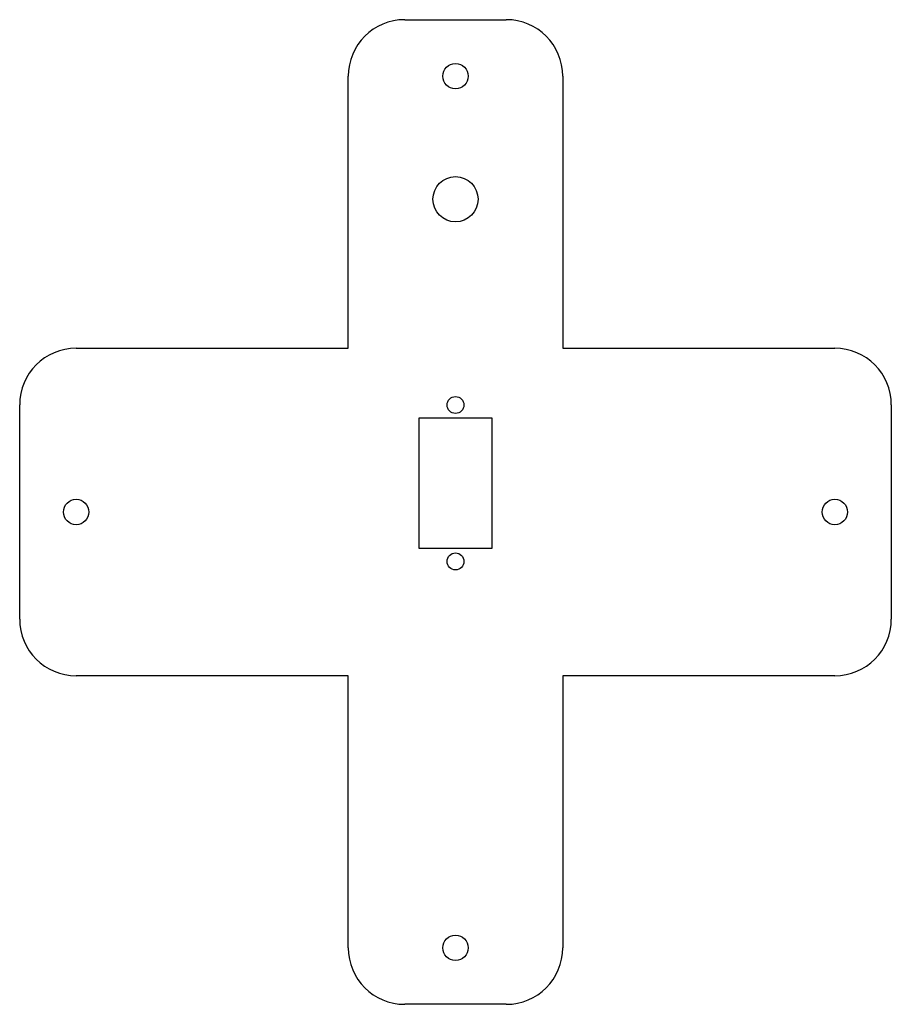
# Model space of a CAD drawing. Header units: millimetres. Extents: x -77 to 77, y -87 to 87.
import ezdxf

# ---------------------------------------------------------------- set-up
doc = ezdxf.new("R2010")
doc.units = ezdxf.units.MM

msp = doc.modelspace()

# ---------------------------------------------------------------- linework, layer by layer
at = {"color": 7, "linetype": 'Continuous', "lineweight": 25}
for p, q in [((-8.99, 87.2), (8.99, 87.2)), ((-18.99, 28.99), (-18.99, 77.2)), ((18.99, 77.2), (18.99, 28.99)), ((-67.2, 28.99), (-18.99, 28.99)), ((18.99, 28.99), (67.2, 28.99)), ((-77.2, -18.99), (-77.2, 18.99)), ((77.2, 18.99), (77.2, -18.99)), ((6.5, 16.6), (-6.5, 16.6)), ((-6.5, 16.6), (-6.5, -6.4)), ((6.5, -6.4), (6.5, 16.6)), ((-6.5, -6.4), (6.5, -6.4)), ((-18.99, -28.99), (-67.2, -28.99)), ((-18.99, -77.2), (-18.99, -28.99)), ((67.2, -28.99), (18.99, -28.99)), ((18.99, -28.99), (18.99, -77.2)), ((8.99, -87.2), (-8.99, -87.2))]:
    msp.add_line(p, q, dxfattribs=at)
for centre, radius in [((0, 77.2), 2.25), ((0, 55.4), 4), ((0, 18.95), 1.5), ((-67.2, 0), 2.25), ((67.2, 0), 2.25), ((0, -8.75), 1.5), ((0, -77.2), 2.25)]:
    msp.add_circle(centre, radius, dxfattribs=at)
for centre, start, end in [((-8.99, 77.2), 90, 180), ((8.99, 77.2), 0, 90), ((-67.2, 18.99), 90, 180), ((67.2, 18.99), 0, 90), ((-67.2, -18.99), 180, 270), ((67.2, -18.99), 270, 0), ((-8.99, -77.2), 180, 270), ((8.99, -77.2), 270, 0)]:
    msp.add_arc(centre, 10, start, end, dxfattribs=at)

doc.saveas('drawing.dxf')
